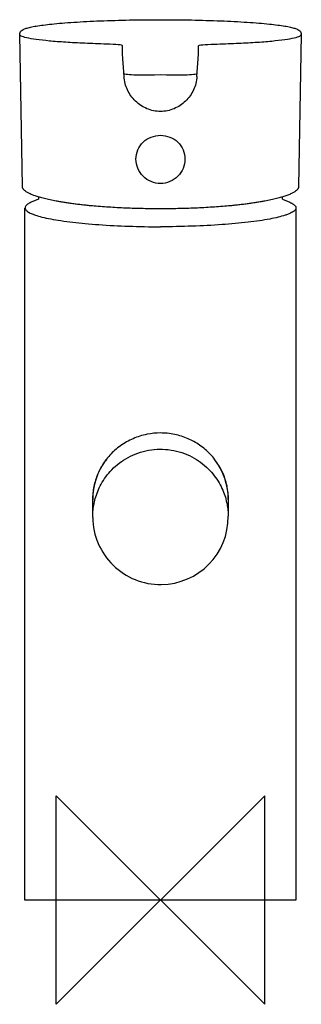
# Model space of a CAD drawing. Header units: millimetres. Extents: x -27 to 27, y -20 to 169.
import ezdxf

# ---------------------------------------------------------------- set-up
doc = ezdxf.new("R2010")
doc.units = ezdxf.units.MM
doc.header["$MEASUREMENT"] = 0
doc.layers.add('ORIGIN', color=6, linetype='Continuous')
doc.layers.add('PLANNING', color=1, linetype='Continuous')

# ---------------------------------------------------------------- blocks, each defined once
blk = doc.blocks.new('733051_F')
at = {"layer": 'ORIGIN'}
for p, q in [((-20, 20), (20, -20)), ((-20, -20), (-20, 20)), ((20, 20), (-20, -20)), ((20, -20), (20, 20))]:
    blk.add_line(p, q, dxfattribs=at)
at = {"layer": 'PLANNING'}
for p, q in [((-26.5, 136.97), (-27.01, 166.18)), ((27.02, 166.18), (26.5, 136.97)), ((-7.27, 162.4), (-7.28, 164)), ((7.27, 162.4), (7.28, 164)), ((-7, 158.09), (-7.27, 162.4)), ((7, 158.09), (7.27, 162.4)), ((-23.43, 134.57), (-24.79, 133.97)), ((23.43, 134.57), (24.79, 133.97)), ((-26, 0), (-26, 132.85)), ((26, 132.88), (26, 0)), ((-13, 73.65), (-13, 76.8)), ((13, 76.93), (13, 73.7)), ((26, 0), (-26, 0))]:
    blk.add_line(p, q, dxfattribs=at)
for centre, radius, start, end in [((0, -831), 989.39, 89.73199, 90.26801), ((2.76, 132.67), 26.26, 174.9608, 175.8423), ((-2.76, 132.67), 26.26, 4.1576, 5.0392), ((-0.01, 76.8), 12.99, 143.69, 179.9985), ((0.4, 76.93), 12.6, 0, 37.1469), ((-0.01, 73.57), 12.99, 180.5651, 270.5993), ((-0.01, 73.58), 13.01, 270.5993, 0.4953)]:
    blk.add_arc(centre, radius, start, end, dxfattribs=at)
for points, knots in [([(-27.01, 166.18), (-27.02, 166.31), (-26.96, 166.57), (-26.71, 166.9), (-26.39, 167.11), (-26.07, 167.25), (-25.61, 167.41), (-24.87, 167.6), (-23.77, 167.8), (-22.41, 168), (-20.76, 168.19), (-18.81, 168.37), (-15.71, 168.59), (-11.39, 168.81), (-5.83, 168.97), (0.01, 169.02), (5.85, 168.97), (11.4, 168.81), (15.72, 168.59), (18.82, 168.37), (20.77, 168.19), (22.42, 168), (23.78, 167.8), (24.88, 167.6), (25.62, 167.41), (26.07, 167.25), (26.39, 167.11), (26.72, 166.9), (26.97, 166.57), (27.02, 166.31), (27.02, 166.18)], [7.344256, 7.344256, 7.344256, 7.344256, 7.723887, 8.121519, 8.570183, 8.848552, 9.171349, 10.030338, 11.148202, 12.519683, 14.147265, 16.145832, 18.387565, 23.472514, 29.118548, 35.066803, 40.998116, 46.643611, 51.725859, 53.96893, 55.966944, 57.592456, 58.964521, 60.081796, 60.939857, 61.257086, 61.535332, 61.988954, 62.386579, 62.766655, 62.766655, 62.766655, 62.766655]), ([(-10.36, 164.32), (-11.81, 164.36), (-13.2, 164.41), (-15.81, 164.53), (-17.03, 164.6), (-19.32, 164.74), (-20.38, 164.83), (-22.28, 165), (-23.11, 165.1), (-24.57, 165.3), (-25.18, 165.41), (-26.15, 165.64), (-26.5, 165.75), (-26.92, 165.97), (-27.01, 166.08), (-27.01, 166.18)], [6.9164955, 6.9164955, 6.9164955, 6.9164955, 6.9789955, 6.9789955, 7.0414955, 7.0414955, 7.1039955, 7.1039955, 7.1664955, 7.1664955, 7.2289955, 7.2289955, 7.2914955, 7.2914955, 7.3442561, 7.3442561, 7.3442561, 7.3442561]), ([(10.37, 164.32), (11.81, 164.36), (13.2, 164.41), (15.81, 164.53), (17.03, 164.59), (19.32, 164.74), (20.39, 164.83), (22.28, 165), (23.12, 165.1), (24.57, 165.3), (25.18, 165.41), (26.15, 165.64), (26.5, 165.75), (26.92, 165.97), (27.01, 166.08), (27.02, 166.18)], [2.5962066, 2.5962066, 2.5962066, 2.5962066, 2.6587066, 2.6587066, 2.7212066, 2.7212066, 2.7837066, 2.7837066, 2.8462066, 2.8462066, 2.9087066, 2.9087066, 2.9712066, 2.9712066, 3.0239672, 3.0239672, 3.0239672, 3.0239672]), ([(-7.28, 164), (-7.28, 164.08), (-7.58, 164.15), (-8.67, 164.26), (-9.45, 164.3), (-10.36, 164.32)], [5.916496, 5.916496, 5.916496, 5.916496, 6.416496, 6.416496, 6.916496, 6.916496, 6.916496, 6.916496]), ([(7.28, 164), (7.29, 164.07), (7.58, 164.15), (8.67, 164.26), (9.45, 164.3), (10.37, 164.32)], [1.5962066, 1.5962066, 1.5962066, 1.5962066, 2.0962066, 2.0962066, 2.5962066, 2.5962066, 2.5962066, 2.5962066]), ([(-4.63, 158.37), (-5.27, 158.37), (-5.88, 158.4), (-6.75, 158.51), (-7.01, 158.58), (-7.01, 158.67)], [3, 3, 3, 3, 3.5, 3.5, 4, 4, 4, 4]), ([(0, 151.37), (-0.44, 151.38), (-1.33, 151.49), (-3.03, 152.02), (-4.92, 153.26), (-6.24, 155.09), (-6.83, 156.77), (-6.97, 157.65), (-7, 158.09)], [0, 0, 0, 0, 1.336379, 2.66858, 5.332216, 7.995862, 9.324082, 10.650161, 10.650161, 10.650161, 10.650161]), ([(7, 158.09), (6.97, 157.65), (6.83, 156.77), (6.24, 155.09), (4.93, 153.26), (2.66, 151.77), (0.89, 151.39), (0, 151.37)], [0, 0, 0, 0, 1.327081, 2.657345, 5.317012, 7.980369, 10.644947, 10.644947, 10.644947, 10.644947]), ([(7.01, 158.67), (7.01, 158.58), (6.75, 158.51), (5.88, 158.4), (5.27, 158.37), (4.63, 158.37)], [1, 1, 1, 1, 1.5, 1.5, 2, 2, 2, 2]), ([(-4.7, 142.25), (-4.7, 143.46), (-4.2, 144.65), (-2.45, 146.33), (-1.23, 146.81), (0, 146.81)], [8.141593, 8.141593, 8.141593, 8.141593, 8.641593, 8.641593, 9.141593, 9.141593, 9.141593, 9.141593]), ([(0, 146.81), (1.23, 146.81), (2.46, 146.32), (4.19, 144.66), (4.7, 143.48), (4.7, 142.25)], [9.1415927, 9.1415927, 9.1415927, 9.1415927, 9.6415927, 9.6415927, 10.1415927, 10.1415927, 10.1415927, 10.1415927]), ([(0, 137.56), (-1.23, 137.56), (-2.44, 138.07), (-4.2, 139.83), (-4.7, 141.05), (-4.7, 142.25)], [7.141593, 7.141593, 7.141593, 7.141593, 7.641593, 7.641593, 8.141593, 8.141593, 8.141593, 8.141593]), ([(4.7, 142.25), (4.7, 141.03), (4.19, 139.82), (2.46, 138.08), (1.23, 137.56), (0, 137.56)], [6.141593, 6.141593, 6.141593, 6.141593, 6.641593, 6.641593, 7.141593, 7.141593, 7.141593, 7.141593]), ([(-24.79, 133.97), (-24.92, 133.91), (-25.17, 133.8), (-25.5, 133.6), (-25.76, 133.39), (-25.93, 133.17), (-26.01, 132.94), (-25.99, 132.71), (-25.87, 132.5), (-25.65, 132.28), (-25.35, 132.07), (-24.99, 131.88), (-24.54, 131.68), (-23.8, 131.41), (-22.62, 131.08), (-20.99, 130.73), (-19.02, 130.4), (-16.81, 130.11), (-14.37, 129.86), (-10.79, 129.57), (-5.98, 129.33), (-2.03, 129.26), (0, 129.26)], [0, 0, 0, 0, 0.43914, 0.811961, 1.152845, 1.428333, 1.660958, 1.862717, 2.101727, 2.383742, 2.770624, 3.19128, 3.624528, 4.242838, 5.558225, 7.289475, 9.241279, 11.559101, 13.966816, 16.592569, 22.327949, 28.430479, 28.430479, 28.430479, 28.430479]), ([(24.79, 133.97), (24.94, 133.91), (25.2, 133.78), (25.53, 133.57), (25.78, 133.37), (25.95, 133.15), (26.02, 132.92), (25.98, 132.69), (25.85, 132.47), (25.63, 132.26), (25.33, 132.05), (24.94, 131.85), (24.46, 131.65), (23.67, 131.37), (22.5, 131.05), (20.86, 130.71), (18.94, 130.39), (15.89, 129.99), (11.58, 129.61), (5.98, 129.33), (2.05, 129.26), (0.03, 129.26)], [1.48509, 1.48509, 1.48509, 1.48509, 1.963369, 2.35115, 2.669866, 2.930947, 3.154829, 3.372669, 3.617266, 3.913714, 4.276086, 4.713567, 5.230493, 5.82478, 7.23368, 8.867037, 10.854352, 13.080952, 18.09357, 23.825742, 29.889345, 29.889345, 29.889345, 29.889345]), ([(0, 89.67), (-0.87, 89.67), (-2.67, 89.49), (-5.3, 88.68), (-7.72, 87.3), (-9.79, 85.48), (-11.37, 83.32), (-12.45, 80.94), (-12.93, 78.86), (-13.07, 77.07), (-13.04, 76.14), (-13, 75.64)], [21.534496, 21.534496, 21.534496, 21.534496, 24.138403, 26.960037, 29.728411, 32.456755, 35.1845, 37.700048, 40.26465, 41.561036, 43.066706, 43.066706, 43.066706, 43.066706]), ([(13, 75.64), (13.04, 76.06), (13.07, 76.91), (12.99, 78.2), (12.77, 79.55), (12.29, 81.33), (11.3, 83.46), (9.63, 85.65), (7.6, 87.39), (5.27, 88.68), (3.15, 89.35), (1.35, 89.63), (0.44, 89.67), (0, 89.67)], [0, 0, 0, 0, 1.275117, 2.564232, 3.847992, 5.373415, 8.115674, 10.838698, 13.5672, 16.095577, 18.795172, 20.228223, 21.534496, 21.534496, 21.534496, 21.534496])]:
    blk.add_open_spline(points, degree=3, knots=knots, dxfattribs=at)
for points, weights, degree in [([(-20.03, 134.18), (-26.47, 135.38), (-26.5, 136.97)], [1, 0.925255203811, 0.974157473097], 2), ([(26.5, 136.97), (26.47, 135.38), (20.03, 134.18)], [0.974157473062, 0.925255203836, 1], 2), ([(0, 132.7), (-12.1, 132.7), (-20.03, 134.18)], [1, 0.90963336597, 1], 2), ([(20.03, 134.18), (12.1, 132.7), (0, 132.7)], [1, 0.909633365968, 1], 2), ([(-13, 73.44), (-13.25, 99.42), (12.74, 99.68), (13, 73.7)], [1, 0.333333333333, 0.333333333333, 1], 3)]:
    blk.add_rational_spline(points, weights, degree=degree, dxfattribs=at)

msp = doc.modelspace()

# ---------------------------------------------------------------- block references
msp.add_blockref('733051_F', (0, 0))

doc.saveas('drawing.dxf')
